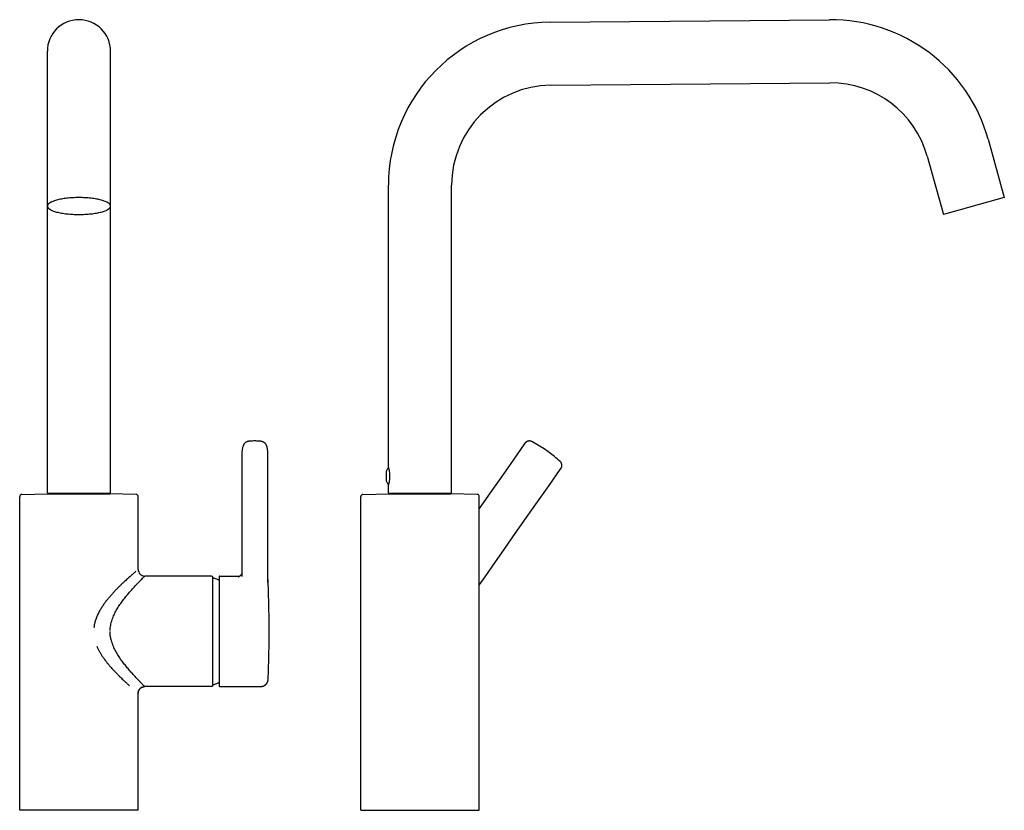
# Model space of a CAD drawing. Header units: millimetres. Extents: x 44 to 516, y 43 to 650.
# Tile 2 of 2: x 143 to 516, y 349 to 650. Entities that reach past the tile are written whole.
import ezdxf

# ---------------------------------------------------------------- set-up
doc = ezdxf.new("R2010")
doc.units = ezdxf.units.MM
doc.header["$LTSCALE"] = 32.67
doc.layers.get('0').update_dxf_attribs({"linetype": 'CONTINUOUS'})

msp = doc.modelspace()

# ---------------------------------------------------------------- linework, layer by layer
at = {"color": 7, "linetype": 'CONTINUOUS'}
for p, q in [((344, 648.77), (449.99, 649.69)), ((153, 469.77), (153, 637.69)), ((177, 469.77), (177, 637.69)), ((344.21, 624.77), (450.2, 625.69)), ((510.28, 604.26), (516.43, 582.1)), ((487.15, 597.85), (493.3, 575.69)), ((282.54, 479.52), (282.54, 586.77)), ((306.54, 469.77), (306.54, 586.77)), ((516.43, 582.1), (493.3, 575.69)), ((226.85, 484.15), (226.85, 438.21)), ((236.8, 435.82), (236.8, 484.15)), ((281.64, 477.92), (281.64, 474.62)), ((282.54, 469.77), (282.54, 473.02)), ((142.5, 349.33), (142.5, 468.54)), ((143.29, 469.34), (153.3, 469.51)), ((153, 469.77), (177, 469.77)), ((153.3, 469.51), (153.31, 469.51)), ((153.31, 469.51), (176.7, 469.51)), ((176.7, 469.51), (176.7, 469.51)), ((186.72, 469.34), (176.7, 469.51)), ((187.5, 440.83), (187.5, 468.54)), ((272.04, 349.33), (272.04, 468.54)), ((272.83, 469.34), (282.84, 469.51)), ((282.54, 469.77), (306.54, 469.77)), ((282.84, 469.51), (282.84, 469.51)), ((282.85, 469.51), (306.23, 469.51)), ((306.24, 469.51), (306.23, 469.51)), ((316.25, 469.34), (306.24, 469.51)), ((321.21, 469.93), (317.04, 463.96)), ((317.04, 349.33), (317.04, 468.54)), ((215.4, 438.33), (190, 438.33)), ((215.9, 396.83), (215.9, 437.83)), ((216, 437.58), (216.14, 437.58)), ((218.3, 438.13), (218.3, 396.53)), ((218.5, 438.33), (226.11, 438.33)), ((236.82, 436.75), (236.8, 437.14)), ((236.83, 436.42), (236.82, 436.75)), ((236.85, 436.13), (236.83, 436.42)), ((236.86, 435.89), (236.85, 436.13)), ((236.87, 435.71), (236.86, 435.89)), ((236.87, 435.62), (236.87, 435.71)), ((236.88, 435.56), (236.87, 435.62)), ((236.88, 435.54), (236.88, 435.56)), ((236.88, 435.52), (236.88, 435.54)), ((236.88, 435.52), (236.88, 435.52)), ((236.89, 435.55), (236.89, 435.58)), ((236.89, 435.53), (236.89, 435.55)), ((236.89, 435.51), (236.89, 435.53)), ((236.89, 435.49), (236.89, 435.51)), ((236.89, 435.47), (236.89, 435.49)), ((236.89, 435.45), (236.89, 435.47)), ((236.89, 435.44), (236.89, 435.45)), ((236.9, 435.42), (236.89, 435.44)), ((236.9, 435.31), (236.9, 435.42)), ((236.95, 433.51), (236.9, 435.31)), ((236.99, 432.25), (236.95, 433.51)), ((237.03, 431.06), (236.99, 432.25)), ((237.05, 430.31), (237.03, 431.06)), ((237.07, 429.6), (237.05, 430.31)), ((237.09, 428.92), (237.07, 429.6)), ((237.1, 428.27), (237.09, 428.92)), ((237.12, 427.65), (237.1, 428.27)), ((237.13, 427.06), (237.12, 427.65)), ((237.14, 426.48), (237.13, 427.06)), ((237.16, 425.91), (237.14, 426.48)), ((237.17, 425.34), (237.16, 425.91)), ((237.18, 424.76), (237.17, 425.34)), ((237.19, 424.17), (237.18, 424.76)), ((237.2, 423.55), (237.19, 424.17)), ((237.21, 422.9), (237.2, 423.55)), ((237.21, 422.23), (237.21, 422.9)), ((237.22, 421.53), (237.21, 422.23)), ((237.2, 411.23), (237.21, 411.89)), ((237.21, 411.89), (237.22, 412.59)), ((237.22, 412.59), (237.22, 413.31)), ((237.12, 407.12), (237.13, 407.71)), ((237.13, 407.71), (237.15, 408.29)), ((237.15, 408.29), (237.16, 408.86)), ((237.16, 408.86), (237.17, 409.44)), ((237.17, 409.44), (237.18, 410.01)), ((237.18, 410.01), (237.19, 410.6)), ((237.19, 410.6), (237.2, 411.23)), ((237.03, 403.82), (237.05, 404.53)), ((237.05, 404.53), (237.07, 405.22)), ((237.07, 405.22), (237.09, 405.88)), ((237.09, 405.88), (237.11, 406.51)), ((237.11, 406.51), (237.12, 407.12)), ((236.89, 399.22), (236.92, 400.16)), ((236.92, 400.16), (236.96, 401.47)), ((236.96, 401.47), (237, 402.68)), ((237, 402.68), (237.03, 403.82)), ((216, 397.08), (216.14, 397.08)), ((236.89, 399.2), (236.89, 399.22)), ((236.89, 399.18), (236.89, 399.2)), ((236.89, 399.17), (236.89, 399.18)), ((236.89, 399.15), (236.89, 399.17)), ((236.89, 399.09), (236.89, 399.12)), ((187.5, 349.33), (187.5, 393.83)), ((215.4, 396.33), (190, 396.33)), ((218.5, 396.33), (233.9, 396.33)), ((187.5, 349.33), (142.5, 349.33)), ((272.04, 349.33), (317.04, 349.33))]:
    msp.add_line(p, q, dxfattribs=at)
for points in [[(227.33, 487.73), (227.25, 487.43), (227.17, 487.12), (227.11, 486.81), (227.05, 486.5), (227, 486.19), (226.96, 485.89), (226.92, 485.58), (226.89, 485.26), (226.87, 484.95), (226.86, 484.64), (226.85, 484.32), (226.85, 484.15)], [(229.84, 489.57), (229.77, 489.56), (229.7, 489.55), (229.62, 489.55), (229.54, 489.53), (229.46, 489.52), (229.38, 489.51), (229.31, 489.49), (229.23, 489.47), (229.15, 489.45), (229.08, 489.43), (229, 489.4), (228.93, 489.38), (228.85, 489.35), (228.78, 489.32), (228.71, 489.29), (228.64, 489.25), (228.57, 489.22), (228.5, 489.18), (228.43, 489.14), (228.37, 489.1), (228.31, 489.06), (228.24, 489.02), (228.18, 488.97), (228.13, 488.93), (228.07, 488.88), (228.02, 488.83), (227.97, 488.79), (227.92, 488.74), (227.87, 488.69), (227.82, 488.63), (227.78, 488.58), (227.73, 488.53), (227.69, 488.47), (227.65, 488.42), (227.61, 488.36), (227.58, 488.31), (227.54, 488.25), (227.51, 488.19), (227.48, 488.13), (227.45, 488.07), (227.43, 488.01), (227.4, 487.95), (227.38, 487.89), (227.36, 487.83), (227.34, 487.76), (227.33, 487.73)], [(233.64, 489.58), (233.28, 489.6), (232.89, 489.62), (232.51, 489.63), (232.12, 489.64), (231.74, 489.64), (231.36, 489.64), (230.97, 489.63), (230.59, 489.61), (230.21, 489.59), (229.84, 489.57)], [(236.37, 487.61), (236.36, 487.65), (236.34, 487.71), (236.32, 487.78), (236.3, 487.84), (236.27, 487.9), (236.24, 487.96), (236.22, 488.02), (236.19, 488.08), (236.15, 488.14), (236.12, 488.2), (236.09, 488.26), (236.05, 488.32), (236.01, 488.38), (235.97, 488.43), (235.93, 488.49), (235.88, 488.54), (235.83, 488.6), (235.79, 488.65), (235.73, 488.7), (235.68, 488.75), (235.63, 488.8), (235.57, 488.85), (235.51, 488.9), (235.45, 488.95), (235.39, 488.99), (235.33, 489.04), (235.26, 489.08), (235.19, 489.12), (235.12, 489.16), (235.05, 489.2), (234.98, 489.24), (234.91, 489.27), (234.83, 489.3), (234.75, 489.34), (234.68, 489.37), (234.6, 489.39), (234.52, 489.42), (234.44, 489.44), (234.36, 489.47), (234.28, 489.49), (234.2, 489.5), (234.12, 489.52), (234.04, 489.53), (233.96, 489.55), (233.87, 489.56), (233.79, 489.57), (233.71, 489.58), (233.64, 489.58)], [(236.8, 484.15), (236.8, 484.35), (236.79, 484.65), (236.78, 484.95), (236.76, 485.25), (236.74, 485.55), (236.7, 485.84), (236.66, 486.14), (236.62, 486.43), (236.57, 486.73), (236.51, 487.02), (236.44, 487.32), (236.37, 487.61)], [(334.38, 488.79), (329.86, 482.31), (325.46, 476.02), (321.21, 469.93)], [(337, 489.38), (336.96, 489.41), (336.91, 489.43), (336.85, 489.46), (336.8, 489.48), (336.74, 489.51), (336.69, 489.53), (336.63, 489.55), (336.57, 489.56), (336.51, 489.58), (336.46, 489.59), (336.4, 489.6), (336.34, 489.61), (336.28, 489.62), (336.22, 489.63), (336.16, 489.64), (336.1, 489.64), (336.04, 489.64), (335.98, 489.64), (335.92, 489.64), (335.86, 489.63), (335.8, 489.63), (335.74, 489.62), (335.68, 489.61), (335.62, 489.6), (335.56, 489.59), (335.51, 489.57), (335.45, 489.56), (335.39, 489.54), (335.33, 489.52), (335.28, 489.5), (335.22, 489.47), (335.17, 489.45), (335.11, 489.42), (335.06, 489.39), (335.01, 489.37), (334.96, 489.33), (334.91, 489.3), (334.86, 489.27), (334.81, 489.23), (334.76, 489.19), (334.72, 489.16), (334.67, 489.12), (334.63, 489.08), (334.59, 489.03), (334.55, 488.99), (334.51, 488.94), (334.47, 488.9), (334.43, 488.85), (334.39, 488.8), (334.38, 488.79)], [(347.73, 481.87), (347.16, 482.36), (346.61, 482.83), (346.08, 483.29), (345.56, 483.72), (345.06, 484.14), (344.56, 484.53), (344.08, 484.92), (343.59, 485.29), (343.11, 485.65), (342.62, 485.99), (342.13, 486.33), (341.63, 486.67), (341.11, 486.99), (340.58, 487.32), (340.04, 487.65), (339.48, 487.98), (338.89, 488.32), (338.28, 488.66), (337.65, 489.02), (337, 489.38)], [(317.04, 434.83), (319.27, 438.06), (322.94, 443.35), (326.76, 448.83), (330.73, 454.51), (334.85, 460.38), (339.11, 466.46), (343.52, 472.74), (348.06, 479.21)], [(348.06, 479.21), (348.08, 479.22), (348.11, 479.27), (348.14, 479.32), (348.17, 479.38), (348.2, 479.43), (348.23, 479.48), (348.25, 479.54), (348.27, 479.59), (348.3, 479.65), (348.32, 479.7), (348.34, 479.76), (348.35, 479.82), (348.37, 479.88), (348.38, 479.94), (348.39, 479.99), (348.4, 480.05), (348.41, 480.11), (348.42, 480.17), (348.42, 480.23), (348.42, 480.29), (348.43, 480.35), (348.42, 480.41), (348.42, 480.47), (348.42, 480.53), (348.41, 480.59), (348.4, 480.65), (348.39, 480.71), (348.38, 480.77), (348.37, 480.83), (348.35, 480.89), (348.34, 480.94), (348.32, 481), (348.3, 481.06), (348.28, 481.11), (348.25, 481.17), (348.23, 481.22), (348.2, 481.28), (348.17, 481.33), (348.14, 481.38), (348.11, 481.43), (348.08, 481.48), (348.04, 481.53), (348.01, 481.58), (347.97, 481.63), (347.93, 481.67), (347.89, 481.72), (347.85, 481.76), (347.81, 481.8), (347.76, 481.84), (347.73, 481.87)], [(226.85, 439.27), (226.83, 439.23), (226.78, 439.15), (226.73, 439.06), (226.68, 438.98), (226.63, 438.91), (226.58, 438.84), (226.53, 438.77), (226.47, 438.7), (226.42, 438.64), (226.37, 438.58), (226.32, 438.52), (226.27, 438.47), (226.22, 438.42), (226.17, 438.38), (226.12, 438.34), (226.08, 438.3), (226.03, 438.26), (225.99, 438.23), (225.95, 438.2), (225.91, 438.17), (225.87, 438.14), (225.84, 438.12), (225.81, 438.1), (225.77, 438.08), (225.74, 438.06), (225.72, 438.04), (225.69, 438.03), (225.66, 438.02), (225.64, 438), (225.62, 437.99), (225.6, 437.98), (225.58, 437.98), (225.57, 437.97), (225.56, 437.96), (225.54, 437.96), (225.53, 437.95), (225.53, 437.95), (225.52, 437.95), (225.52, 437.95), (225.51, 437.95), (225.51, 437.95)], [(236.89, 435.58), (236.88, 435.59), (236.88, 435.6), (236.88, 435.62), (236.88, 435.63), (236.88, 435.65), (236.88, 435.66), (236.88, 435.68), (236.87, 435.7), (236.87, 435.71), (236.87, 435.73), (236.87, 435.75)], [(237.22, 413.31), (237.23, 413.68), (237.23, 414.07), (237.23, 414.46), (237.24, 414.86), (237.24, 415.29), (237.24, 415.72), (237.24, 416.17), (237.24, 416.62), (237.24, 417.08), (237.24, 417.52), (237.24, 417.96), (237.24, 418.4), (237.24, 418.82), (237.24, 419.24), (237.24, 419.64), (237.23, 420.04), (237.23, 420.42), (237.23, 420.8), (237.22, 421.53)], [(233.9, 396.33), (233.94, 396.33), (234, 396.33), (234.06, 396.33), (234.12, 396.33), (234.18, 396.34), (234.23, 396.34), (234.29, 396.35), (234.34, 396.36), (234.39, 396.37), (234.44, 396.37), (234.49, 396.38), (234.54, 396.39), (234.58, 396.4), (234.63, 396.42), (234.67, 396.43), (234.72, 396.44), (234.76, 396.45), (234.8, 396.47), (234.85, 396.48), (234.89, 396.49), (234.93, 396.51), (234.97, 396.52), (235.01, 396.54), (235.04, 396.55), (235.08, 396.57), (235.12, 396.59), (235.16, 396.6), (235.19, 396.62), (235.23, 396.64), (235.26, 396.65), (235.29, 396.67), (235.33, 396.69), (235.36, 396.71), (235.39, 396.73), (235.42, 396.74), (235.46, 396.76), (235.49, 396.78), (235.52, 396.8), (235.54, 396.82), (235.57, 396.84), (235.6, 396.86), (235.63, 396.88), (235.66, 396.89), (235.68, 396.91), (235.71, 396.93), (235.73, 396.95), (235.76, 396.97), (235.78, 396.99), (235.8, 397.01), (235.83, 397.03), (235.85, 397.05), (235.87, 397.07), (235.89, 397.09), (235.91, 397.11), (235.94, 397.12), (235.96, 397.14), (235.98, 397.16), (236, 397.18), (236.02, 397.2), (236.03, 397.22), (236.05, 397.24), (236.07, 397.26), (236.09, 397.28), (236.11, 397.3), (236.13, 397.32), (236.14, 397.34), (236.16, 397.36), (236.18, 397.38), (236.19, 397.39), (236.21, 397.41), (236.22, 397.43), (236.24, 397.45), (236.26, 397.47), (236.27, 397.49), (236.29, 397.51), (236.3, 397.53), (236.31, 397.55), (236.33, 397.57), (236.34, 397.59), (236.36, 397.61), (236.37, 397.63), (236.38, 397.65), (236.4, 397.67), (236.41, 397.69), (236.42, 397.71), (236.43, 397.73), (236.45, 397.74), (236.46, 397.76), (236.47, 397.78), (236.48, 397.8), (236.49, 397.82), (236.5, 397.84), (236.51, 397.86), (236.53, 397.88), (236.54, 397.9), (236.55, 397.92), (236.56, 397.94), (236.57, 397.96), (236.58, 397.98), (236.59, 398), (236.6, 398.01), (236.6, 398.03), (236.61, 398.05), (236.62, 398.07), (236.63, 398.09), (236.64, 398.11), (236.65, 398.13), (236.66, 398.15), (236.66, 398.17), (236.67, 398.19), (236.68, 398.2), (236.69, 398.22), (236.69, 398.24), (236.7, 398.26), (236.71, 398.28), (236.72, 398.3), (236.72, 398.32), (236.73, 398.34), (236.73, 398.35), (236.74, 398.37), (236.75, 398.39), (236.75, 398.41), (236.76, 398.43), (236.76, 398.45), (236.77, 398.46), (236.78, 398.48), (236.78, 398.5), (236.79, 398.52), (236.79, 398.54), (236.8, 398.55), (236.8, 398.57), (236.8, 398.59), (236.81, 398.61), (236.81, 398.62), (236.82, 398.64), (236.82, 398.66), (236.83, 398.68), (236.83, 398.69), (236.83, 398.71), (236.84, 398.73), (236.84, 398.74), (236.84, 398.76), (236.85, 398.78), (236.85, 398.79), (236.85, 398.81), (236.85, 398.83), (236.86, 398.84), (236.86, 398.86), (236.86, 398.88), (236.87, 398.89), (236.87, 398.91), (236.87, 398.92), (236.87, 398.94), (236.87, 398.95), (236.88, 398.97), (236.88, 398.98), (236.88, 399), (236.88, 399.01), (236.88, 399.03), (236.88, 399.04), (236.88, 399.06), (236.89, 399.07), (236.89, 399.09)], [(236.89, 399.12), (236.89, 399.13), (236.89, 399.15)], [(187.5, 393.83), (187.5, 393.88), (187.51, 393.95), (187.51, 394.02), (187.52, 394.09), (187.53, 394.16), (187.54, 394.23), (187.55, 394.3), (187.56, 394.37), (187.58, 394.44), (187.6, 394.51), (187.62, 394.58), (187.64, 394.65), (187.66, 394.71), (187.69, 394.78), (187.72, 394.84), (187.75, 394.91), (187.78, 394.97), (187.81, 395.03), (187.85, 395.09), (187.88, 395.15), (187.92, 395.21), (187.96, 395.27), (188, 395.33), (188.05, 395.38), (188.09, 395.44), (188.14, 395.49), (188.19, 395.54), (188.24, 395.59), (188.29, 395.64), (188.34, 395.69), (188.39, 395.74), (188.45, 395.78), (188.5, 395.83), (188.56, 395.87), (188.62, 395.91), (188.68, 395.95), (188.74, 395.98), (188.8, 396.02), (188.86, 396.05), (188.92, 396.08), (188.99, 396.11), (189.05, 396.14), (189.12, 396.16), (189.19, 396.19), (189.25, 396.21), (189.32, 396.23), (189.39, 396.25), (189.46, 396.27), (189.53, 396.28), (189.6, 396.29), (189.67, 396.3), (189.74, 396.31), (189.81, 396.32), (189.88, 396.32), (189.95, 396.32), (190, 396.33)]]:
    msp.add_lwpolyline(points, dxfattribs=at)
for centre, radius, start, end in [((165, 637.69), 12, 0, 180), ((344.54, 586.77), 62, 90.5, 180), ((450.54, 587.69), 62, 15.5, 90.5), ((344.54, 586.77), 38, 90.5, 180), ((450.54, 587.69), 38, 15.5, 90.5), ((286.34, 476.27), 5, 146.0728, 159.4476), ((282.77, 478.67), 0.7, 105.4648, 146.0728), ((281.94, 477.92), 0.3, 159.4476, 180), ((281.94, 474.62), 0.3, 180, 200.5524), ((286.34, 476.27), 5, 200.5524, 213.9272), ((282.77, 473.87), 0.7, 213.9272, 254.5352), ((143.3, 468.54), 0.8, 91, 180), ((186.7, 468.54), 0.8, 0, 89), ((272.84, 468.54), 0.8, 91, 180), ((316.24, 468.54), 0.8, 0, 89), ((190, 440.83), 2.5, 179.9958, 270.0042), ((215.4, 437.83), 0.5, 0, 90), ((216, 437.48), 0.1, 90, 180), ((216.14, 437.08), 0.5, 67.3534, 90), ((207.9, 417.33), 21.9, 61.6479, 67.3534), ((218.5, 438.13), 0.2, 90, 180), ((215.4, 396.83), 0.5, 270, 360), ((216, 397.18), 0.1, 180, 270), ((216.14, 397.58), 0.5, 270, 292.6466), ((207.9, 417.33), 21.9, 292.6466, 298.3521), ((218.5, 396.53), 0.2, 180, 270), ((190, 393.83), 2.5, 89.9958, 180.0042)]:
    msp.add_arc(centre, radius, start, end, dxfattribs=at)
for points, knots in [([(165, 582.1), (164.22, 582.1), (163.06, 582.07), (161.53, 581.97), (160.42, 581.86), (159.36, 581.73), (158.35, 581.57), (157.41, 581.38), (156.54, 581.17), (155.75, 580.94), (155.05, 580.69), (154.52, 580.46), (154.16, 580.27), (153.92, 580.13), (153.71, 579.98), (153.52, 579.83), (153.36, 579.68), (153.23, 579.52), (153.13, 579.37), (153.06, 579.21), (153.01, 579.05), (153, 578.95), (153, 578.89)], [0, 0, 0, 0, 0.180666, 0.268989, 0.354917, 0.437696, 0.516612, 0.591002, 0.660262, 0.723869, 0.781393, 0.83253, 0.85566, 0.877161, 0.897055, 0.915387, 0.932234, 0.94771, 0.961974, 0.975247, 0.98781, 1, 1, 1, 1]), ([(177, 578.89), (177, 578.95), (176.99, 579.05), (176.95, 579.21), (176.87, 579.37), (176.77, 579.52), (176.64, 579.68), (176.48, 579.83), (176.3, 579.98), (176.08, 580.13), (175.84, 580.27), (175.48, 580.46), (174.96, 580.69), (174.26, 580.94), (173.47, 581.17), (172.59, 581.38), (171.65, 581.57), (170.64, 581.73), (169.58, 581.86), (168.48, 581.97), (166.95, 582.07), (165.78, 582.1), (165, 582.1)], [0, 0, 0, 0, 0.01219, 0.024753, 0.038026, 0.05229, 0.067766, 0.084613, 0.102945, 0.122839, 0.14434, 0.16747, 0.218607, 0.276131, 0.339738, 0.408998, 0.483388, 0.562304, 0.645083, 0.731011, 0.819334, 1, 1, 1, 1]), ([(153, 578.89), (153, 578.84), (153.01, 578.73), (153.06, 578.57), (153.13, 578.42), (153.23, 578.26), (153.36, 578.11), (153.52, 577.95), (153.71, 577.81), (153.92, 577.66), (154.16, 577.52), (154.52, 577.32), (155.05, 577.09), (155.75, 576.84), (156.54, 576.61), (157.41, 576.4), (158.35, 576.22), (159.36, 576.06), (160.42, 575.92), (161.53, 575.82), (163.06, 575.72), (164.22, 575.69), (165, 575.69)], [0, 0, 0, 0, 0.01219, 0.024753, 0.038026, 0.05229, 0.067766, 0.084613, 0.102945, 0.122839, 0.14434, 0.16747, 0.218607, 0.276131, 0.339738, 0.408998, 0.483388, 0.562304, 0.645083, 0.731011, 0.819334, 1, 1, 1, 1]), ([(165, 575.69), (165.78, 575.69), (166.95, 575.72), (168.48, 575.82), (169.58, 575.92), (170.64, 576.06), (171.65, 576.22), (172.59, 576.4), (173.47, 576.61), (174.26, 576.84), (174.96, 577.09), (175.48, 577.32), (175.84, 577.52), (176.08, 577.66), (176.3, 577.81), (176.48, 577.95), (176.64, 578.11), (176.77, 578.26), (176.87, 578.42), (176.95, 578.57), (176.99, 578.73), (177, 578.84), (177, 578.89)], [0, 0, 0, 0, 0.180666, 0.268989, 0.354917, 0.437696, 0.516612, 0.591002, 0.660262, 0.723869, 0.781393, 0.83253, 0.85566, 0.877161, 0.897055, 0.915387, 0.932234, 0.94771, 0.961974, 0.975247, 0.98781, 1, 1, 1, 1]), ([(282.54, 479.52), (282.56, 479.44), (282.64, 479.12), (282.79, 478.46), (282.95, 477.46), (283.01, 476.27), (282.95, 475.08), (282.79, 474.08), (282.64, 473.42), (282.56, 473.1), (282.54, 473.02)], [0, 0, 0, 0, 0.039099, 0.148614, 0.310153, 0.5, 0.689847, 0.851386, 0.960901, 1, 1, 1, 1]), ([(176.85, 417.58), (176.85, 417.75), (176.86, 418.11), (176.92, 418.81), (177.05, 419.69), (177.28, 420.71), (177.68, 422.04), (178.2, 423.32), (178.8, 424.55), (179.28, 425.43), (179.79, 426.28), (180.32, 427.11), (180.86, 427.91), (181.41, 428.68), (181.97, 429.43), (182.72, 430.38), (183.65, 431.52), (184.75, 432.79), (185.65, 433.79), (186.34, 434.54), (186.83, 435.07), (187.29, 435.56), (187.86, 436.15), (188.49, 436.79), (189.05, 437.36), (189.41, 437.74), (189.59, 437.93), (189.72, 438.06), (189.8, 438.14), (189.87, 438.2), (189.92, 438.24), (189.94, 438.25)], [0, 0, 0, 0, 0.021237, 0.042454, 0.084769, 0.126865, 0.168669, 0.251149, 0.291781, 0.331956, 0.371638, 0.410796, 0.449403, 0.48743, 0.524835, 0.561561, 0.63272, 0.70039, 0.763907, 0.793848, 0.822428, 0.849527, 0.875013, 0.920431, 0.957005, 0.971461, 0.983358, 0.988381, 0.99281, 0.996674, 1, 1, 1, 1]), ([(186.57, 440.04), (186.31, 439.82), (185.73, 439.32), (184.97, 438.66), (184.28, 438.05), (183.48, 437.34), (182.88, 436.78), (182.46, 436.4)], [0, 0, 0, 0, 0.184905, 0.416989, 0.548949, 0.690583, 1, 1, 1, 1]), ([(182.46, 436.4), (182.19, 436.15), (181.77, 435.76), (181.22, 435.23), (180.64, 434.68), (179.91, 433.96), (179.03, 433.06), (178.13, 432.11), (177.24, 431.12), (176.35, 430.09), (175.48, 429.01), (174.63, 427.89), (173.82, 426.72), (173.07, 425.5), (172.38, 424.23), (171.77, 422.91), (171.26, 421.54), (170.95, 420.36), (170.77, 419.4), (170.71, 418.91), (170.68, 418.67)], [0, 0, 0, 0, 0.0515, 0.078224, 0.105537, 0.161803, 0.220037, 0.279993, 0.341438, 0.404164, 0.467981, 0.532714, 0.598206, 0.664309, 0.730893, 0.797844, 0.865063, 0.932464, 0.966221, 1, 1, 1, 1]), ([(189.93, 396.39), (189.91, 396.41), (189.87, 396.45), (189.8, 396.51), (189.72, 396.59), (189.59, 396.71), (189.41, 396.9), (189.16, 397.17), (188.87, 397.47), (188.53, 397.82), (188.15, 398.21), (187.73, 398.64), (187.28, 399.1), (186.82, 399.59), (186.33, 400.12), (185.82, 400.68), (185.29, 401.26), (184.56, 402.08), (183.82, 402.94), (183.07, 403.84), (182.3, 404.79), (181.55, 405.77), (180.81, 406.81), (180.27, 407.61), (179.74, 408.45), (179.24, 409.31), (178.75, 410.2), (178.38, 410.96), (178.1, 411.59), (177.91, 412.07), (177.72, 412.56), (177.56, 413.05), (177.4, 413.55), (177.28, 413.98), (177.19, 414.32), (177.12, 414.57), (177.07, 414.83), (177.01, 415.09), (176.96, 415.36), (176.92, 415.62), (176.9, 415.84), (176.87, 416.02), (176.86, 416.15), (176.85, 416.28), (176.84, 416.46), (176.84, 416.64), (176.84, 416.82), (176.84, 416.99), (176.84, 417.13), (176.84, 417.22)], [0, 0, 0, 0, 0.003131, 0.006865, 0.011215, 0.0162, 0.028077, 0.042502, 0.059455, 0.078858, 0.100576, 0.124356, 0.149881, 0.17696, 0.205519, 0.235479, 0.266713, 0.299088, 0.366834, 0.40205, 0.438066, 0.512236, 0.550285, 0.588919, 0.628108, 0.667825, 0.708033, 0.748693, 0.769186, 0.789782, 0.810475, 0.831263, 0.85214, 0.873098, 0.883604, 0.894127, 0.904666, 0.915221, 0.925787, 0.936364, 0.946953, 0.952253, 0.957555, 0.962857, 0.968158, 0.978768, 0.984076, 0.989384, 1, 1, 1, 1]), ([(171.83, 411.64), (171.91, 411.46), (172.06, 411.1), (172.32, 410.57), (172.58, 410.05), (172.95, 409.37), (173.44, 408.53), (174.28, 407.25), (175.18, 406.02), (176.12, 404.85), (177.06, 403.73), (178.25, 402.4), (179.46, 401.15), (180.42, 400.2), (181.11, 399.52), (181.79, 398.88), (182.23, 398.46), (182.45, 398.26)], [0, 0, 0, 0, 0.034146, 0.068228, 0.102235, 0.136161, 0.203723, 0.270835, 0.403316, 0.4685, 0.532831, 0.658433, 0.779028, 0.837058, 0.893349, 0.947726, 1, 1, 1, 1]), ([(182.45, 398.26), (182.61, 398.11), (182.9, 397.84), (183.35, 397.43), (183.78, 397.05), (184.06, 396.8), (184.19, 396.68)], [0, 0, 0, 0, 0.264858, 0.520185, 0.765411, 1, 1, 1, 1])]:
    msp.add_open_spline(points, degree=3, knots=knots, dxfattribs=at)

doc.saveas('drawing.dxf')
